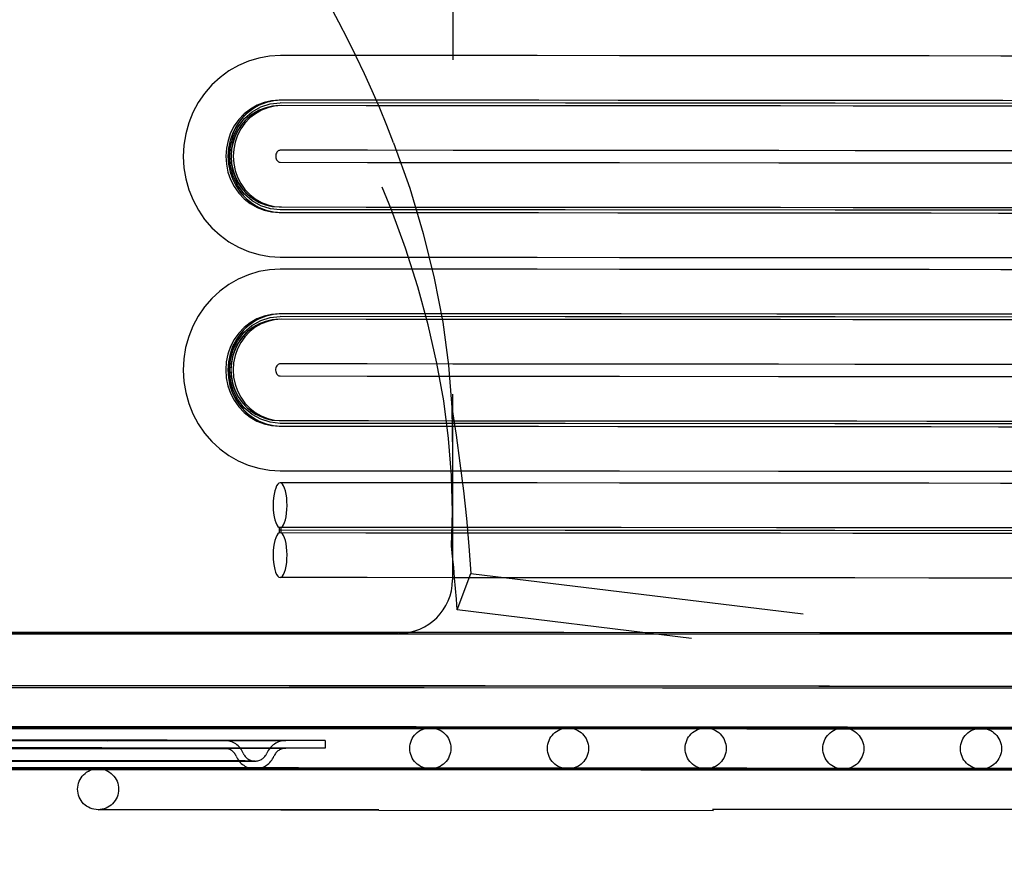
# Model space of a CAD drawing. Header units: inches. Extents: x 0 to 142, y 0 to 92.
# Tile 42 of 65: x 83.97 to 86.28, y 45.66 to 47.6. Entities that reach past the tile are written whole.
import ezdxf

# ---------------------------------------------------------------- set-up
doc = ezdxf.new("R2010")
doc.units = ezdxf.units.IN
doc.header["$LTSCALE"] = 7.824912
doc.header["$MEASUREMENT"] = 0
doc.linetypes.add('HIDDEN', pattern=[0.2, 0.1, -0.1])
doc.layers.get('0').update_dxf_attribs({"linetype": 'CONTINUOUS'})
for name, color, linetype in [('03___PRT_ALL_CURVES', 7, 'CONTINUOUS'), ('BODY_1PC', 7, 'CONTINUOUS'), ('DEFAULT_2', 8, 'HIDDEN')]:
    doc.layers.add(name, color=color, linetype=linetype)
doc.styles.get("Standard").update_dxf_attribs({"font": 'arial.ttf'})
doc.dimstyles.new('DIMSTYLE_3', dxfattribs={"dimtxt": 0.627667, "dimasz": 0.836889, "dimexe": 0.09, "dimexo": 0.07, "dimgap": 0.0375, "dimtad": 0, "dimtih": 1, "dimtoh": 1, "dimzin": 4, "dimdsep": 46, "dimtxsty": 'Standard', "dimblk": '_FILLED', "dimblk1": '_FILLED', "dimblk2": '_FILLED', "dimcen": 0.09, "dimazin": 1, "dimtfac": 1, "dimtdec": 3, "dimtofl": 0, "dimtmove": 0, "dimatfit": 3, "dimldrblk": '_FILLED', "dimfxl": 1, "dimtolj": 1, "dimtzin": 4, "dimarcsym": 0})

# ---------------------------------------------------------------- blocks, each defined once
blk = doc.blocks.new('_FILLED')
at = {"color": 0, "linetype": 'ByBlock'}
blk.add_solid([(0, 0), (-1, 0.2), (-1, -0.2)], dxfattribs=at)
blk = doc.blocks.new('*D19')
at = {"layer": 'BODY_1PC', "color": 2, "linetype": 'Continuous'}
for p, q in [((75.1826, 39.7501), (78.8206, 39.7501)), ((88.9756, 39.7501), (85.3376, 39.7501))]:
    blk.add_line(p, q, dxfattribs=at)
at = {"layer": 'BODY_1PC', "color": 2, "linetype": 'Continuous', "xscale": 0.8368889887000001, "yscale": 0.8368889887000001, "zscale": 0.8368889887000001, "rotation": 180}
blk.add_blockref('_FILLED', (75.1826, 39.7501), dxfattribs=at)
at = {"layer": 'BODY_1PC', "color": 2, "linetype": 'Continuous', "xscale": 0.8368889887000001, "yscale": 0.8368889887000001, "zscale": 0.8368889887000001}
blk.add_blockref('_FILLED', (88.9756, 39.7501), dxfattribs=at)
at = {"layer": 'BODY_1PC', "color": 2, "linetype": 'Continuous', "insert": (82.0791, 40.0639), "char_height": 0.627667, "width": 5.889334, "attachment_point": 2, "line_spacing_factor": 0.9}
blk.add_mtext('13.79 USABLE\\PDEPTH', dxfattribs=at)

msp = doc.modelspace()

# ---------------------------------------------------------------- linework, layer by layer
at = {"layer": '03___PRT_ALL_CURVES', "color": 8, "linetype": 'HIDDEN'}
for points in [[(84.5834, 47.1528), (84.5603, 47.1552), (84.5381, 47.1622), (84.5177, 47.1737), (84.4994, 47.1894), (84.4847, 47.2083), (84.4737, 47.2298), (84.467, 47.2531), (84.4646, 47.2778), (84.4669, 47.3021), (84.4736, 47.3255), (84.4845, 47.347), (84.4995, 47.3662), (84.5174, 47.3817), (84.5379, 47.3932), (84.56, 47.4003), (84.5835, 47.4028)], [(87.6544, 47.4), (87.3343, 47.4004), (86.9262, 47.4009), (86.4386, 47.4014), (85.8814, 47.4019), (85.2504, 47.4023), (84.5835, 47.4028)], [(87.6543, 47.15), (87.3341, 47.1504), (86.9261, 47.1509), (86.4385, 47.1514), (85.8813, 47.1519), (85.2502, 47.1523), (84.5834, 47.1528)], [(84.5832, 46.6528), (84.5601, 46.6552), (84.5379, 46.6622), (84.5174, 46.6737), (84.4992, 46.6894), (84.4844, 46.7083), (84.4735, 46.7298), (84.4667, 46.7531), (84.4644, 46.7778), (84.4667, 46.8021), (84.4734, 46.8255), (84.4843, 46.847), (84.4992, 46.8662), (84.5172, 46.8817), (84.5376, 46.8932), (84.5598, 46.9003), (84.5833, 46.9028)], [(87.6542, 46.9), (87.334, 46.9004), (86.926, 46.9009), (86.4384, 46.9014), (85.8812, 46.9019), (85.2501, 46.9023), (84.5833, 46.9028)], [(87.654, 46.65), (87.3339, 46.6504), (86.9259, 46.6509), (86.4382, 46.6514), (85.881, 46.6519), (85.25, 46.6523), (84.5832, 46.6528)], [(87.6539, 46.4), (87.3338, 46.4004), (86.9257, 46.4009), (86.4381, 46.4014), (85.8809, 46.4019), (85.2499, 46.4023), (84.5831, 46.4028)]]:
    msp.add_lwpolyline(points, dxfattribs=at)
at = {"layer": 'DEFAULT_2', "color": 8, "linetype": 'HIDDEN'}
for p, q in [((84.79, 47.4091), (84.5811, 47.4093)), ((84.9908, 47.409), (84.7844, 47.4091)), ((85.1879, 47.4089), (84.9845, 47.409)), ((85.381, 47.4087), (85.181, 47.4089)), ((85.7537, 47.4085), (85.3735, 47.4087)), ((85.9326, 47.4083), (85.745, 47.4085)), ((86.1062, 47.4082), (85.9234, 47.4083)), ((86.274, 47.408), (86.0963, 47.4082)), ((86.5799, 47.4077), (86.2636, 47.408)), ((84.79, 47.3961), (84.5811, 47.3963)), ((84.9908, 47.396), (84.7844, 47.3961)), ((85.1879, 47.3959), (84.9845, 47.396)), ((85.381, 47.3957), (85.181, 47.3959)), ((85.7537, 47.3955), (85.3735, 47.3957)), ((85.9326, 47.3953), (85.745, 47.3955)), ((86.1062, 47.3952), (85.9234, 47.3953)), ((86.274, 47.395), (86.0963, 47.3952)), ((86.5799, 47.3947), (86.2636, 47.395)), ((84.5809, 47.1593), (84.7899, 47.1591)), ((84.7843, 47.1591), (84.9907, 47.159)), ((84.9844, 47.159), (85.1878, 47.1589)), ((85.1809, 47.1589), (85.3808, 47.1587)), ((85.3733, 47.1587), (85.7536, 47.1585)), ((85.7449, 47.1585), (85.9325, 47.1583)), ((85.9232, 47.1583), (86.106, 47.1582)), ((86.0962, 47.1582), (86.2739, 47.158)), ((86.2635, 47.158), (86.5911, 47.1577)), ((84.5809, 47.1463), (84.7899, 47.1461)), ((84.7843, 47.1461), (84.9906, 47.146)), ((84.9844, 47.146), (85.1877, 47.1459)), ((85.1809, 47.1459), (85.3808, 47.1457)), ((85.3733, 47.1457), (85.7536, 47.1455)), ((85.7449, 47.1455), (85.9325, 47.1453)), ((85.9232, 47.1453), (86.106, 47.1452)), ((86.0962, 47.1452), (86.2739, 47.145)), ((86.2635, 47.145), (86.5911, 47.1447)), ((84.7898, 46.9091), (84.5808, 46.9093)), ((84.7898, 46.8961), (84.5808, 46.8963)), ((84.9905, 46.909), (84.7842, 46.9091)), ((84.9905, 46.896), (84.7842, 46.8961)), ((85.1876, 46.9089), (84.9843, 46.909)), ((85.1876, 46.8959), (84.9843, 46.896)), ((85.3807, 46.8957), (85.1807, 46.8959)), ((85.3807, 46.9087), (85.1808, 46.9089)), ((85.7534, 46.9085), (85.3732, 46.9087)), ((85.7534, 46.8955), (85.3732, 46.8957)), ((85.9324, 46.9083), (85.7448, 46.9085)), ((85.9324, 46.8953), (85.7448, 46.8955)), ((86.1059, 46.9082), (85.9231, 46.9083)), ((86.1059, 46.8952), (85.9231, 46.8953)), ((86.2737, 46.908), (86.0961, 46.9082)), ((86.2737, 46.895), (86.0961, 46.8952)), ((86.5796, 46.9077), (86.2634, 46.908)), ((86.5796, 46.8947), (86.2634, 46.895)), ((84.5807, 46.6593), (84.7897, 46.6591)), ((84.5807, 46.6463), (84.7897, 46.6461)), ((84.7841, 46.6591), (84.9904, 46.659)), ((84.7841, 46.6461), (84.9904, 46.646)), ((84.9842, 46.659), (85.1875, 46.6589)), ((84.9842, 46.646), (85.1875, 46.6459)), ((85.1806, 46.6589), (85.3806, 46.6587)), ((85.1806, 46.6459), (85.3806, 46.6457)), ((85.3731, 46.6587), (85.7533, 46.6585)), ((85.3731, 46.6457), (85.7533, 46.6455)), ((85.7446, 46.6585), (85.9323, 46.6583)), ((85.7446, 46.6455), (85.9323, 46.6453)), ((85.923, 46.6583), (86.1058, 46.6582)), ((85.923, 46.6453), (86.1058, 46.6452)), ((86.096, 46.6582), (86.2736, 46.658)), ((86.096, 46.6452), (86.2736, 46.645)), ((86.2633, 46.658), (86.5909, 46.6577)), ((86.2633, 46.645), (86.5909, 46.6447)), ((84.9841, 46.3664), (84.9863, 46.4455)), ((84.9862, 46.4473), (84.9861, 46.2862)), ((84.5806, 46.4093), (84.5806, 46.3963)), ((84.7896, 46.4091), (84.5806, 46.4093)), ((84.7895, 46.3961), (84.5806, 46.3963)), ((84.5855, 46.3963), (84.5855, 46.4093)), ((84.9903, 46.409), (84.7839, 46.4091)), ((84.9903, 46.396), (84.7839, 46.3961)), ((85.1874, 46.4089), (84.984, 46.409)), ((85.1874, 46.3959), (84.984, 46.396)), ((85.3805, 46.4087), (85.1805, 46.4089)), ((85.3805, 46.3957), (85.1805, 46.3959)), ((85.7532, 46.4085), (85.373, 46.4087)), ((85.7532, 46.3955), (85.373, 46.3957)), ((85.9321, 46.4083), (85.7445, 46.4085)), ((85.9321, 46.3953), (85.7445, 46.3955)), ((86.1057, 46.4082), (85.9229, 46.4083)), ((86.1057, 46.3952), (85.9229, 46.3953)), ((86.2735, 46.408), (86.0959, 46.4082)), ((86.2735, 46.395), (86.0959, 46.3952)), ((86.5794, 46.4077), (86.2632, 46.408)), ((86.5794, 46.3947), (86.2632, 46.395)), ((84.997, 46.2164), (85.0295, 46.3012)), ((85.0295, 46.3012), (87.1317, 46.0453)), ((87.0991, 45.9605), (84.997, 46.2164)), ((84.4177, 46.162), (84.2009, 46.1622)), ((84.5968, 46.1618), (84.4177, 46.162)), ((84.4177, 46.161), (84.5968, 46.161)), ((84.7326, 46.1617), (84.5968, 46.1618)), ((84.5968, 46.161), (84.7326, 46.161)), ((84.4691, 45.941), (84.2551, 45.9412)), ((84.706, 45.941), (84.4529, 45.9413)), ((84.6477, 45.9408), (84.4691, 45.941)), ((84.9173, 45.9408), (84.706, 45.941)), ((84.706, 45.9397), (84.9173, 45.9397)), ((84.7222, 45.94), (84.839, 45.94)), ((85.0022, 45.941), (84.7354, 45.9412)), ((85.1725, 45.941), (84.8737, 45.9413)), ((84.9173, 45.9397), (85.081, 45.9398)), ((85.4085, 45.941), (85.0745, 45.9413)), ((85.4266, 45.9408), (85.1725, 45.941)), ((85.1725, 45.9393), (85.4266, 45.9393)), ((85.7211, 45.9409), (85.381, 45.9413)), ((85.4085, 45.9391), (85.6927, 45.9391)), ((85.4266, 45.9393), (85.6304, 45.9394)), ((85.9644, 45.9409), (85.5919, 45.9413)), ((86.1078, 45.941), (85.7073, 45.9414)), ((86.1078, 45.9384), (86.4536, 45.9384)), ((84.1186, 45.9111), (83.9442, 45.9112)), ((83.9896, 45.9102), (84.1797, 45.9101)), ((84.2635, 45.911), (84.0881, 45.9112)), ((84.2609, 45.9109), (84.1186, 45.9111)), ((84.3184, 45.911), (84.1656, 45.9112)), ((84.1797, 45.9101), (84.3391, 45.9102)), ((84.4058, 45.9108), (84.2635, 45.911)), ((84.5031, 45.9108), (84.3184, 45.911)), ((84.3184, 45.9103), (84.4036, 45.9103)), ((84.3391, 45.9102), (84.4631, 45.9102)), ((84.447, 45.9104), (84.4524, 45.9105)), ((84.4631, 45.9102), (84.548, 45.9103)), ((84.5929, 45.9107), (84.5031, 45.9108)), ((84.6884, 45.9104), (84.6884, 45.8924)), ((84.1186, 45.8931), (83.9442, 45.8932)), ((83.9896, 45.8922), (84.1797, 45.8921)), ((84.2635, 45.893), (84.0881, 45.8932)), ((84.2609, 45.8929), (84.1186, 45.8931)), ((84.3184, 45.893), (84.1656, 45.8932)), ((84.1797, 45.8921), (84.3391, 45.8922)), ((84.4058, 45.8928), (84.2635, 45.893)), ((84.5031, 45.8928), (84.3184, 45.893)), ((84.3184, 45.8923), (84.4036, 45.8923)), ((84.3391, 45.8922), (84.4631, 45.8922)), ((84.447, 45.8924), (84.4524, 45.8925)), ((84.4631, 45.8922), (84.548, 45.8923)), ((84.5929, 45.8927), (84.5031, 45.8928)), ((83.9876, 45.8632), (83.7756, 45.8634)), ((84.1718, 45.863), (83.9876, 45.8632)), ((84.3221, 45.8629), (84.1718, 45.863)), ((84.3828, 45.8622), (84.4729, 45.8623)), ((84.5187, 45.8624), (84.5244, 45.8625)), ((83.9876, 45.8452), (83.7756, 45.8454)), ((84.1718, 45.845), (83.9876, 45.8452)), ((84.3221, 45.8449), (84.1718, 45.845)), ((84.469, 45.845), (84.255, 45.8452)), ((84.3828, 45.8442), (84.4728, 45.8443)), ((84.7059, 45.845), (84.4528, 45.8453)), ((84.6477, 45.8448), (84.469, 45.845)), ((84.5187, 45.8444), (84.5244, 45.8445)), ((84.5848, 45.8451), (84.8142, 45.8451)), ((84.8142, 45.8435), (84.5848, 45.8438)), ((84.9172, 45.8448), (84.7059, 45.845)), ((84.7059, 45.8437), (84.9172, 45.8437)), ((84.7222, 45.844), (84.839, 45.844)), ((85.0022, 45.845), (84.7353, 45.8452)), ((86.3767, 45.8452), (84.8141, 45.8451)), ((84.8142, 45.8435), (86.379, 45.842)), ((85.1724, 45.845), (84.8737, 45.8453)), ((84.9172, 45.8437), (85.081, 45.8438)), ((85.4085, 45.845), (85.0744, 45.8453)), ((85.4266, 45.8448), (85.1724, 45.845)), ((85.1724, 45.8433), (85.4266, 45.8433)), ((85.721, 45.8449), (85.381, 45.8453)), ((85.4085, 45.8431), (85.6926, 45.8431)), ((85.4266, 45.8433), (85.6304, 45.8434)), ((85.9644, 45.8449), (85.5918, 45.8453)), ((86.1077, 45.845), (85.7072, 45.8454)), ((86.1077, 45.8424), (86.4535, 45.8424)), ((84.5847, 45.7491), (84.8141, 45.7491)), ((84.8141, 45.7475), (84.5847, 45.7478)), ((86.3767, 45.7492), (84.8141, 45.7491)), ((84.8141, 45.7475), (86.3789, 45.746))]:
    msp.add_line(p, q, dxfattribs=at)
for points in [[(84.9871, 48.2862), (84.9862, 46.5285), (84.9859, 46.4745), (84.9852, 46.4205), (84.9841, 46.3664)], [(84.5836, 47.5137), (84.5583, 47.5122), (84.5333, 47.5078), (84.5089, 47.5006), (84.4854, 47.4905), (84.4632, 47.4778), (84.4424, 47.4625), (84.4233, 47.4449), (84.4063, 47.4251), (84.3915, 47.4035), (84.3791, 47.3802), (84.3693, 47.3557), (84.3623, 47.3301), (84.358, 47.3039), (84.3566, 47.2774), (84.3581, 47.2508), (84.3624, 47.2247), (84.3696, 47.1992), (84.3794, 47.1748), (84.3918, 47.1516), (84.4065, 47.1301), (84.4235, 47.1105), (84.4425, 47.093), (84.4632, 47.0777), (84.4854, 47.0651), (84.5088, 47.055), (84.5331, 47.0478), (84.5581, 47.0434), (84.5834, 47.0419)], [(85.3773, 47.5131), (85.1845, 47.5133), (84.9877, 47.5134), (84.7873, 47.5135), (84.5836, 47.5137)], [(86.2689, 47.5124), (86.1013, 47.5126), (85.928, 47.5127), (85.7494, 47.5128), (85.3773, 47.5131)], [(86.8759, 47.5118), (86.7342, 47.512), (86.5856, 47.5121), (86.2689, 47.5124)], [(84.5811, 47.4093), (84.5631, 47.4079), (84.5458, 47.404), (84.5291, 47.3974), (84.5134, 47.3884), (84.4992, 47.3772), (84.4865, 47.3639), (84.4759, 47.3489), (84.4673, 47.3325), (84.4611, 47.3149), (84.4572, 47.2966), (84.456, 47.2778), (84.4572, 47.2591), (84.461, 47.2408), (84.4672, 47.2232), (84.4758, 47.2068), (84.4865, 47.1917), (84.4991, 47.1785), (84.5133, 47.1672), (84.529, 47.1582), (84.5457, 47.1516), (84.563, 47.1477), (84.5809, 47.1463)], [(84.586, 47.4093), (84.568, 47.4079), (84.5508, 47.404), (84.5341, 47.3974), (84.5267, 47.3936)], [(84.5267, 47.3936), (84.5184, 47.3884), (84.5041, 47.3772), (84.4915, 47.3639), (84.4808, 47.3489), (84.4722, 47.3325), (84.466, 47.3149), (84.4622, 47.2966), (84.4609, 47.2779), (84.4622, 47.2591), (84.466, 47.2408), (84.4722, 47.2232), (84.4807, 47.2068), (84.4914, 47.1917), (84.504, 47.1785), (84.5183, 47.1672), (84.5269, 47.1619)], [(84.5267, 47.3936), (84.522, 47.3908), (84.5088, 47.3812), (84.4968, 47.3698), (84.4865, 47.357), (84.4777, 47.3428), (84.4708, 47.3276), (84.4657, 47.3115), (84.4627, 47.2949), (84.4616, 47.2781), (84.4626, 47.2612), (84.4656, 47.2445), (84.4706, 47.2284), (84.4775, 47.2132), (84.4862, 47.1989), (84.4966, 47.186), (84.5086, 47.1746), (84.5218, 47.1649), (84.5269, 47.1619)], [(84.5276, 47.3821), (84.5258, 47.3811), (84.5131, 47.3724), (84.5017, 47.3622), (84.4916, 47.3504), (84.4831, 47.3373), (84.4764, 47.3232), (84.4715, 47.3083), (84.4686, 47.2929), (84.4676, 47.2772), (84.4687, 47.2615), (84.4718, 47.2462), (84.4767, 47.2315), (84.4835, 47.2175), (84.492, 47.2046), (84.5021, 47.193), (84.5134, 47.1829), (84.5259, 47.1744), (84.5278, 47.1733)], [(84.5276, 47.3821), (84.5201, 47.3775), (84.5073, 47.3674), (84.4959, 47.3554), (84.4863, 47.3419), (84.4785, 47.3271), (84.4729, 47.3112), (84.4695, 47.2947), (84.4683, 47.2778), (84.4695, 47.261), (84.4729, 47.2445), (84.4785, 47.2286), (84.4862, 47.2138), (84.4958, 47.2002), (84.5072, 47.1883), (84.52, 47.1781), (84.5278, 47.1733)], [(84.586, 47.3963), (84.5698, 47.395), (84.5543, 47.3915), (84.5392, 47.3856), (84.5251, 47.3775), (84.5122, 47.3674), (84.5008, 47.3554), (84.4912, 47.3419), (84.4835, 47.3271), (84.4779, 47.3112), (84.4744, 47.2947), (84.4733, 47.2778), (84.4744, 47.261), (84.4778, 47.2445), (84.4834, 47.2286), (84.4911, 47.2138), (84.5008, 47.2002), (84.5121, 47.1883), (84.525, 47.1781), (84.5391, 47.17), (84.5542, 47.1641), (84.5697, 47.1605), (84.5859, 47.1593)], [(84.5811, 47.3963), (84.5649, 47.395), (84.5493, 47.3915), (84.5342, 47.3856), (84.5276, 47.3821)], [(84.8486, 47.3095), (84.8863, 47.2029), (84.918, 47.0974), (84.9437, 46.9927), (84.9634, 46.8896), (84.977, 46.7888), (84.9845, 46.6902)], [(84.5835, 47.2919), (84.5819, 47.2917), (84.5803, 47.2912), (84.5787, 47.2904), (84.5771, 47.289), (84.5755, 47.2872), (84.5742, 47.285), (84.5733, 47.2825), (84.5728, 47.2798), (84.5727, 47.2771), (84.573, 47.2744), (84.5736, 47.2719), (84.5747, 47.2697), (84.576, 47.2677), (84.5774, 47.2662), (84.579, 47.265), (84.5805, 47.2642), (84.582, 47.2638), (84.5835, 47.2637)], [(85.3772, 47.2913), (85.1844, 47.2915), (84.9876, 47.2916), (84.7872, 47.2918), (84.5835, 47.2919)], [(86.2688, 47.2906), (86.1012, 47.2908), (85.9279, 47.2909), (85.7493, 47.2911), (85.3772, 47.2913)], [(86.8758, 47.2901), (86.7341, 47.2902), (86.5855, 47.2904), (86.2688, 47.2906)], [(84.5835, 47.2637), (84.7872, 47.2635), (84.9876, 47.2634), (85.1844, 47.2633), (85.3771, 47.2631)], [(85.3771, 47.2631), (85.7493, 47.2628), (85.9279, 47.2627), (86.1012, 47.2626), (86.2687, 47.2624)], [(86.2687, 47.2624), (86.5855, 47.2621), (86.7341, 47.262), (86.8758, 47.2618)], [(84.5278, 47.1733), (84.5341, 47.17), (84.5492, 47.1641), (84.5647, 47.1605), (84.5809, 47.1593)], [(84.5269, 47.1619), (84.534, 47.1582), (84.5507, 47.1516), (84.5679, 47.1477), (84.5859, 47.1463)], [(84.5834, 47.0419), (84.787, 47.0418), (84.9875, 47.0416), (85.1843, 47.0415), (85.377, 47.0413)], [(85.377, 47.0413), (85.7492, 47.0411), (85.9278, 47.0409), (86.1011, 47.0408), (86.2686, 47.0406)], [(86.2686, 47.0406), (86.5854, 47.0404), (86.734, 47.0402), (86.8757, 47.0401)], [(84.5834, 47.0137), (84.5581, 47.0122), (84.5331, 47.0078), (84.5087, 47.0006), (84.4852, 46.9905), (84.4629, 46.9778), (84.4421, 46.9625), (84.4231, 46.9449), (84.4061, 46.9251), (84.3912, 46.9035), (84.3789, 46.8802), (84.3691, 46.8557), (84.362, 46.8301), (84.3578, 46.8039), (84.3564, 46.7774), (84.3579, 46.7508), (84.3622, 46.7247), (84.3693, 46.6992), (84.3791, 46.6748), (84.3915, 46.6516), (84.4063, 46.6301), (84.4233, 46.6105), (84.4423, 46.593), (84.463, 46.5777), (84.4852, 46.5651), (84.5086, 46.555), (84.5329, 46.5478), (84.5579, 46.5434), (84.5831, 46.5419)], [(85.377, 47.0131), (85.1842, 47.0133), (84.9875, 47.0134), (84.787, 47.0135), (84.5833, 47.0137)], [(86.2686, 47.0124), (86.1011, 47.0126), (85.9278, 47.0127), (85.7492, 47.0128), (85.377, 47.0131)], [(86.8756, 47.0118), (86.7339, 47.012), (86.5854, 47.0121), (86.2686, 47.0124)], [(84.5808, 46.9093), (84.5629, 46.9079), (84.5456, 46.904), (84.5289, 46.8974), (84.5132, 46.8884), (84.4989, 46.8772), (84.4863, 46.8639), (84.4756, 46.8489), (84.4671, 46.8325), (84.4608, 46.8149), (84.457, 46.7966), (84.4557, 46.7778), (84.457, 46.7591), (84.4608, 46.7408), (84.467, 46.7232), (84.4756, 46.7068), (84.4862, 46.6917), (84.4988, 46.6785), (84.5131, 46.6672), (84.5288, 46.6582), (84.5455, 46.6516), (84.5627, 46.6477), (84.5807, 46.6463)], [(84.5858, 46.8963), (84.5696, 46.895), (84.554, 46.8915), (84.539, 46.8856), (84.5248, 46.8775), (84.512, 46.8674), (84.5006, 46.8554), (84.491, 46.8419), (84.4832, 46.8271), (84.4776, 46.8112), (84.4742, 46.7947), (84.4731, 46.7778), (84.4742, 46.761), (84.4776, 46.7445), (84.4832, 46.7286), (84.4909, 46.7138), (84.5005, 46.7002), (84.5119, 46.6883), (84.5248, 46.6781), (84.5389, 46.67), (84.5539, 46.6641), (84.5695, 46.6605), (84.5857, 46.6593)], [(84.5858, 46.9093), (84.5678, 46.9079), (84.5505, 46.904), (84.5338, 46.8974), (84.5264, 46.8936)], [(84.5808, 46.8963), (84.5646, 46.895), (84.5491, 46.8915), (84.534, 46.8856), (84.5273, 46.8821)], [(84.5264, 46.8936), (84.5182, 46.8884), (84.5039, 46.8772), (84.4913, 46.8639), (84.4806, 46.8489), (84.472, 46.8325), (84.4658, 46.8149), (84.462, 46.7966), (84.4607, 46.7779), (84.4619, 46.7591), (84.4657, 46.7408), (84.472, 46.7232), (84.4805, 46.7068), (84.4912, 46.6917), (84.5038, 46.6785), (84.5181, 46.6672), (84.5267, 46.6619)], [(84.5264, 46.8936), (84.5218, 46.8908), (84.5085, 46.8812), (84.4966, 46.8698), (84.4862, 46.857), (84.4775, 46.8428), (84.4705, 46.8276), (84.4655, 46.8115), (84.4624, 46.7949), (84.4614, 46.7781), (84.4624, 46.7612), (84.4654, 46.7445), (84.4704, 46.7284), (84.4773, 46.7132), (84.486, 46.6989), (84.4964, 46.686), (84.5083, 46.6746), (84.5216, 46.6649), (84.5267, 46.6619)], [(84.5273, 46.8821), (84.5255, 46.8811), (84.5129, 46.8724), (84.5015, 46.8622), (84.4914, 46.8504), (84.4829, 46.8373), (84.4761, 46.8232), (84.4713, 46.8083), (84.4683, 46.7929), (84.4674, 46.7772), (84.4685, 46.7615), (84.4715, 46.7462), (84.4765, 46.7315), (84.4833, 46.7175), (84.4918, 46.7046), (84.5018, 46.693), (84.5132, 46.6829), (84.5257, 46.6744), (84.5275, 46.6733)], [(84.5273, 46.8821), (84.5199, 46.8775), (84.507, 46.8674), (84.4956, 46.8554), (84.486, 46.8419), (84.4783, 46.8271), (84.4727, 46.8112), (84.4692, 46.7947), (84.4681, 46.7778), (84.4692, 46.761), (84.4727, 46.7445), (84.4782, 46.7286), (84.486, 46.7138), (84.4956, 46.7002), (84.5069, 46.6883), (84.5198, 46.6781), (84.5275, 46.6733)], [(84.5832, 46.7919), (84.5817, 46.7917), (84.5801, 46.7912), (84.5785, 46.7904), (84.5768, 46.789), (84.5753, 46.7872), (84.574, 46.785), (84.573, 46.7825), (84.5725, 46.7798), (84.5724, 46.7771), (84.5727, 46.7744), (84.5734, 46.7719), (84.5744, 46.7697), (84.5757, 46.7677), (84.5772, 46.7662), (84.5787, 46.765), (84.5803, 46.7642), (84.5818, 46.7638), (84.5832, 46.7637)], [(85.3769, 46.7913), (85.1841, 46.7915), (84.9874, 46.7916), (84.7869, 46.7918), (84.5832, 46.7919)], [(86.2685, 46.7906), (86.101, 46.7908), (85.9277, 46.7909), (85.749, 46.7911), (85.3769, 46.7913)], [(86.8755, 46.7901), (86.7338, 46.7902), (86.5852, 46.7904), (86.2685, 46.7906)], [(84.5832, 46.7637), (84.7869, 46.7635), (84.9873, 46.7634), (85.1841, 46.7633), (85.3769, 46.7631)], [(85.3769, 46.7631), (85.749, 46.7628), (85.9277, 46.7627), (86.1009, 46.7626), (86.2685, 46.7624)], [(86.2685, 46.7624), (86.5852, 46.7621), (86.7338, 46.762), (86.8755, 46.7618)], [(84.9845, 46.6902), (84.9855, 46.6363), (84.9861, 46.5824), (84.9862, 46.5347)], [(84.9845, 46.6902), (84.9947, 46.625), (85.0037, 46.5599), (85.0118, 46.495), (85.0187, 46.4303), (85.0247, 46.3657), (85.0295, 46.3012)], [(84.5275, 46.6733), (84.5339, 46.67), (84.549, 46.6641), (84.5645, 46.6605), (84.5807, 46.6593)], [(84.5267, 46.6619), (84.5337, 46.6582), (84.5504, 46.6516), (84.5677, 46.6477), (84.5857, 46.6463)], [(84.5831, 46.5419), (84.7868, 46.5418), (84.9872, 46.5416), (85.184, 46.5415), (85.3768, 46.5413)], [(85.3768, 46.5413), (85.7489, 46.5411), (85.9276, 46.5409), (86.1008, 46.5408), (86.2684, 46.5406)], [(86.2684, 46.5406), (86.5851, 46.5404), (86.7337, 46.5402), (86.8754, 46.5401)], [(84.5831, 46.5136), (84.5803, 46.5128), (84.5775, 46.5104), (84.5749, 46.5065), (84.5726, 46.5012), (84.5706, 46.4946), (84.569, 46.487), (84.5678, 46.4787), (84.5671, 46.4697), (84.5668, 46.4605), (84.5671, 46.4514), (84.5679, 46.4425), (84.5691, 46.4342), (84.5708, 46.4267), (84.5728, 46.4204), (84.5752, 46.4152), (84.5778, 46.4115), (84.5806, 46.4093)], [(85.3768, 46.5131), (85.184, 46.5133), (84.9872, 46.5134), (84.7868, 46.5135), (84.5831, 46.5137)], [(84.5855, 46.4093), (84.5884, 46.4115), (84.5909, 46.4152), (84.5933, 46.4204), (84.5954, 46.4268), (84.597, 46.4342), (84.5983, 46.4425), (84.5991, 46.4514), (84.5993, 46.4606), (84.5991, 46.4698), (84.5984, 46.4787), (84.5972, 46.4871), (84.5956, 46.4947), (84.5936, 46.5012), (84.5913, 46.5065), (84.5887, 46.5104), (84.586, 46.5129), (84.5831, 46.5136)], [(86.2684, 46.5124), (86.1008, 46.5126), (85.9276, 46.5127), (85.7489, 46.5128), (85.3768, 46.5131)], [(86.8754, 46.5118), (86.7337, 46.512), (86.5851, 46.5121), (86.2684, 46.5124)], [(84.5806, 46.3963), (84.5778, 46.394), (84.5752, 46.3903), (84.5728, 46.3852), (84.5708, 46.3788), (84.5691, 46.3713), (84.5678, 46.363), (84.5671, 46.3541), (84.5668, 46.345), (84.567, 46.3358), (84.5677, 46.3269), (84.5689, 46.3185), (84.5705, 46.3109), (84.5725, 46.3043), (84.5748, 46.299), (84.5774, 46.2951), (84.5802, 46.2927), (84.583, 46.2919)], [(84.583, 46.2919), (84.5859, 46.2927), (84.5886, 46.2951), (84.5912, 46.299), (84.5935, 46.3044), (84.5955, 46.3109), (84.5972, 46.3185), (84.5984, 46.3269), (84.5991, 46.3358), (84.5993, 46.345), (84.599, 46.3542), (84.5982, 46.363), (84.597, 46.3713), (84.5953, 46.3788), (84.5933, 46.3852), (84.5909, 46.3903), (84.5883, 46.394), (84.5855, 46.3963)], [(84.997, 46.2164), (84.9953, 46.2414), (84.9933, 46.2663), (84.9913, 46.2913), (84.989, 46.3163), (84.9866, 46.3414), (84.9841, 46.3664)], [(85.3767, 46.2913), (85.1839, 46.2915), (84.9871, 46.2916), (84.7867, 46.2918), (84.583, 46.2919)], [(86.2683, 46.2906), (86.1007, 46.2908), (85.9275, 46.2909), (85.7488, 46.2911), (85.3767, 46.2913)], [(86.8753, 46.2901), (86.7336, 46.2902), (86.585, 46.2904), (86.2683, 46.2906)], [(84.3293, 46.1595), (83.7177, 46.1597), (83.4075, 46.1598), (83.0965, 46.16), (82.7859, 46.1601), (82.4772, 46.1603)], [(83.5388, 46.1611), (83.681, 46.1611), (83.8193, 46.161), (84.0803, 46.161)], [(84.2009, 46.1622), (84.0803, 46.1623), (83.8193, 46.1625)], [(85.2464, 46.1633), (84.9315, 46.1635), (84.6083, 46.1637), (83.9431, 46.1641)], [(84.0803, 46.161), (84.2009, 46.161), (84.4177, 46.161)], [(85.4776, 46.1591), (84.9196, 46.1593), (84.6278, 46.1594), (84.3293, 46.1595)], [(84.8595, 46.1613), (84.8595, 46.1613), (84.8466, 46.1614), (84.8211, 46.1615), (84.783, 46.1616), (84.7326, 46.1617)], [(84.7326, 46.161), (84.783, 46.1611), (84.8211, 46.1611), (84.8466, 46.1612), (84.8595, 46.1613)], [(88.1735, 46.1597), (88.1671, 46.1598), (88.1379, 46.16), (88.0856, 46.1602), (88.0103, 46.1604), (87.9125, 46.1606), (87.7925, 46.1608), (87.651, 46.161), (87.4887, 46.1612), (87.3064, 46.1615), (87.1047, 46.1617), (86.8848, 46.1619), (86.6478, 46.1621), (86.3948, 46.1624), (86.127, 46.1626), (85.8455, 46.1628), (85.2464, 46.1633)], [(86.4553, 46.159), (85.9929, 46.1591), (85.7413, 46.1591), (85.4776, 46.1591)], [(82.4751, 46.0353), (82.7844, 46.0351), (83.0956, 46.035), (83.4071, 46.0348), (83.7176, 46.0347), (84.3294, 46.0345)], [(85.0626, 46.0382), (84.7747, 46.0384), (84.4794, 46.0385), (83.8719, 46.0389)], [(83.9382, 46.0391), (84.604, 46.0387), (84.9277, 46.0385), (85.2432, 46.0383)], [(84.3294, 46.0345), (84.6279, 46.0344), (84.9197, 46.0343), (85.4775, 46.0341)], [(86.1132, 46.0373), (85.8682, 46.0376), (85.6106, 46.0378), (85.0626, 46.0382)], [(85.2432, 46.0383), (85.8435, 46.0378), (86.1254, 46.0376), (86.3937, 46.0374), (86.6472, 46.0371), (86.8847, 46.0369), (87.105, 46.0367), (87.3071, 46.0365), (87.4896, 46.0362), (87.652, 46.036), (87.7933, 46.0358), (87.9131, 46.0356), (88.0107, 46.0354), (88.0858, 46.0352), (88.1379, 46.035), (88.167, 46.0348), (88.1735, 46.0347)], [(85.4775, 46.0341), (85.7409, 46.0341), (85.9923, 46.0341), (86.4547, 46.034)], [(87.3892, 46.0359), (87.2602, 46.0361), (87.1121, 46.0363), (86.9457, 46.0365), (86.7617, 46.0367), (86.561, 46.0369), (86.1132, 46.0373)], [(83.1735, 45.9392), (83.4475, 45.9391), (83.9903, 45.9388)], [(83.1735, 45.939), (83.4694, 45.9389), (84.0558, 45.9387)], [(84.0102, 45.9416), (83.8498, 45.9417), (83.6848, 45.9418), (83.3455, 45.942)], [(84.2653, 45.9416), (84.0938, 45.9417), (83.9166, 45.9418), (83.5497, 45.942)], [(84.3567, 45.9417), (84.1697, 45.9418), (83.9773, 45.9419), (83.5799, 45.9422)], [(83.6058, 45.9401), (83.7453, 45.94), (83.8808, 45.94), (84.1366, 45.9399)], [(84.4964, 45.9418), (84.2874, 45.9419), (84.0722, 45.942), (83.6279, 45.9423)], [(84.5738, 45.9419), (84.3515, 45.942), (84.1232, 45.9422), (83.6532, 45.9424)], [(83.6848, 45.9399), (83.8498, 45.9398), (84.0102, 45.9398), (84.3128, 45.9397)], [(84.7076, 45.942), (84.464, 45.9421), (84.2139, 45.9423), (83.699, 45.9426)], [(85.0206, 45.9419), (84.773, 45.9421), (84.518, 45.9422), (84.2567, 45.9424), (83.7202, 45.9427)], [(83.7349, 45.9397), (83.9166, 45.9397), (84.0938, 45.9396), (84.4301, 45.9395)], [(85.1688, 45.942), (84.9013, 45.9422), (84.6258, 45.9423), (84.3436, 45.9425), (83.764, 45.9428)], [(83.7803, 45.9395), (83.9773, 45.9395), (84.1697, 45.9394), (84.3567, 45.9394), (84.7096, 45.9393)], [(83.8519, 45.9394), (84.0722, 45.9393), (84.2874, 45.9392), (84.4964, 45.9392), (84.891, 45.9391)], [(84.2551, 45.9412), (84.1366, 45.9413), (83.8808, 45.9415)], [(83.89, 45.9392), (84.1232, 45.9391), (84.3515, 45.939), (84.5738, 45.939), (84.996, 45.9389)], [(83.9585, 45.939), (84.2139, 45.9389), (84.464, 45.9388), (84.7076, 45.9388), (85.17, 45.9387)], [(83.9903, 45.9388), (84.2567, 45.9388), (84.518, 45.9387), (84.773, 45.9386), (85.2596, 45.9385)], [(84.4529, 45.9413), (84.3128, 45.9414), (84.0102, 45.9416)], [(84.0558, 45.9387), (84.3436, 45.9386), (84.6258, 45.9385), (84.9013, 45.9384), (85.4269, 45.9383)], [(84.1366, 45.9399), (84.2551, 45.9399), (84.4691, 45.9399)], [(84.7354, 45.9412), (84.5871, 45.9413), (84.2653, 45.9416)], [(84.3128, 45.9397), (84.4529, 45.9397), (84.706, 45.9397)], [(84.8737, 45.9413), (84.7096, 45.9414), (84.3567, 45.9417)], [(84.4301, 45.9395), (84.5871, 45.9395), (84.8741, 45.9395)], [(84.4691, 45.9399), (84.5631, 45.9399), (84.7222, 45.94)], [(85.0745, 45.9413), (84.891, 45.9415), (84.4964, 45.9418)], [(85.381, 45.9413), (85.1936, 45.9414), (84.996, 45.9416), (84.5738, 45.9419)], [(84.9345, 45.9403), (84.9284, 45.9403), (84.9104, 45.9404), (84.8806, 45.9405), (84.839, 45.9406), (84.7861, 45.9407), (84.6477, 45.9408)], [(85.5919, 45.9413), (85.3866, 45.9414), (85.17, 45.9416), (84.7076, 45.942)], [(84.7096, 45.9393), (84.8737, 45.9393), (85.1725, 45.9393)], [(84.839, 45.94), (84.8806, 45.9401), (84.9128, 45.9401)], [(84.8741, 45.9395), (85.0022, 45.9395), (85.1191, 45.9395), (85.3163, 45.9396)], [(84.891, 45.9391), (85.0745, 45.9391), (85.4085, 45.9391)], [(84.9128, 45.9401), (84.9284, 45.9402), (84.9345, 45.9403)], [(85.2565, 45.9401), (85.2493, 45.9402), (85.2281, 45.9403), (85.1927, 45.9404), (85.1436, 45.9405), (85.081, 45.9406), (84.9173, 45.9408)], [(84.996, 45.9389), (85.1936, 45.9389), (85.5571, 45.9388)], [(85.5717, 45.9399), (85.5785, 45.94), (85.571, 45.94), (85.5489, 45.9401), (85.512, 45.9402), (85.4608, 45.9404), (85.3954, 45.9405), (85.3163, 45.9406), (85.2241, 45.9407), (85.0022, 45.941)], [(85.7073, 45.9414), (85.4888, 45.9415), (85.0206, 45.9419)], [(85.081, 45.9398), (85.1436, 45.9398), (85.1927, 45.9399), (85.2308, 45.94)], [(85.9105, 45.9414), (85.6745, 45.9416), (85.1688, 45.942)], [(85.17, 45.9387), (85.3866, 45.9386), (85.7848, 45.9386)], [(85.2308, 45.94), (85.2493, 45.94), (85.2565, 45.9401)], [(85.2596, 45.9385), (85.4888, 45.9384), (85.7073, 45.9384), (86.1078, 45.9384)], [(85.3163, 45.9396), (85.3954, 45.9396), (85.4608, 45.9397), (85.512, 45.9397), (85.5489, 45.9398), (85.5717, 45.9399)], [(86.2225, 45.9396), (86.2139, 45.9398), (86.1884, 45.9399), (86.146, 45.94), (86.087, 45.9401), (86.0117, 45.9403), (85.9205, 45.9404), (85.814, 45.9406), (85.6927, 45.9407), (85.4085, 45.941)], [(85.9005, 45.9398), (85.8928, 45.9399), (85.87, 45.94), (85.8321, 45.9401), (85.7793, 45.9402), (85.712, 45.9404), (85.6304, 45.9405), (85.4266, 45.9408)], [(85.4269, 45.9383), (85.6745, 45.9382), (85.9105, 45.9382), (86.3431, 45.9382)], [(85.5571, 45.9388), (85.7211, 45.9388), (86.0093, 45.9389)], [(85.6304, 45.9394), (85.712, 45.9394), (85.7793, 45.9395), (85.8321, 45.9395), (85.8727, 45.9396)], [(85.6927, 45.9391), (85.814, 45.9391), (85.9205, 45.9392), (86.0117, 45.9392), (86.087, 45.9393), (86.146, 45.9394), (86.1914, 45.9395)], [(86.5366, 45.9394), (86.5445, 45.9395), (86.5359, 45.9396), (86.5101, 45.9397), (86.4674, 45.9399), (86.4079, 45.94), (86.3319, 45.9402), (86.2398, 45.9403), (86.1321, 45.9405), (86.0093, 45.9406), (85.7211, 45.9409)], [(85.7848, 45.9386), (85.9644, 45.9386), (86.2802, 45.9387)], [(85.8727, 45.9396), (85.8928, 45.9397), (85.9005, 45.9398)], [(87.5105, 45.939), (87.5003, 45.9392), (87.4701, 45.9393), (87.4197, 45.9395), (87.3496, 45.9397), (87.26, 45.9398), (87.1514, 45.94), (87.0242, 45.9402), (86.8791, 45.9404), (86.7167, 45.9406), (86.5377, 45.9408), (86.3431, 45.941), (85.9105, 45.9414)], [(86.8579, 45.9392), (86.8665, 45.9393), (86.8571, 45.9395), (86.8289, 45.9396), (86.7821, 45.9398), (86.7169, 45.9399), (86.6336, 45.9401), (86.5327, 45.9402), (86.4147, 45.9404), (86.2802, 45.9406), (85.9644, 45.9409)], [(86.0093, 45.9389), (86.1321, 45.9389), (86.2398, 45.939), (86.3319, 45.939), (86.4079, 45.9391), (86.4674, 45.9392), (86.5101, 45.9393), (86.5366, 45.9394)], [(87.1885, 45.9392), (87.1791, 45.9393), (87.1511, 45.9395), (87.1045, 45.9396), (87.0396, 45.9398), (86.9566, 45.9399), (86.8561, 45.9401), (86.7383, 45.9403), (86.604, 45.9405), (86.4536, 45.9406), (86.1078, 45.941)], [(86.1914, 45.9395), (86.2139, 45.9395), (86.2225, 45.9396)], [(83.5417, 45.9103), (83.6601, 45.9102), (83.7748, 45.9102), (83.9896, 45.9102)], [(84.0881, 45.9112), (83.9896, 45.9113), (83.7748, 45.9114)], [(84.1656, 45.9112), (84.0813, 45.9112), (83.9925, 45.9113), (83.8028, 45.9114)], [(83.8468, 45.9103), (83.9442, 45.9102), (84.1186, 45.9102)], [(84.1186, 45.9102), (84.1941, 45.9102), (84.3184, 45.9103)], [(84.4524, 45.9105), (84.447, 45.9105), (84.4307, 45.9106), (84.4036, 45.9107), (84.3661, 45.9107), (84.2609, 45.9109)], [(84.4036, 45.9103), (84.4307, 45.9104), (84.447, 45.9104)], [(84.5916, 45.9104), (84.5964, 45.9104), (84.591, 45.9105), (84.5748, 45.9105), (84.548, 45.9106), (84.5106, 45.9107), (84.4058, 45.9108)], [(84.548, 45.9103), (84.5748, 45.9103), (84.5916, 45.9104)], [(84.6884, 45.9104), (84.6846, 45.9104), (84.673, 45.9105), (84.6538, 45.9105), (84.5929, 45.9107)], [(83.5417, 45.8923), (83.6601, 45.8922), (83.7748, 45.8922), (83.9896, 45.8922)], [(84.0881, 45.8932), (83.9896, 45.8933), (83.7748, 45.8934)], [(84.1656, 45.8932), (84.0813, 45.8932), (83.9925, 45.8933), (83.8028, 45.8934)], [(83.8467, 45.8923), (83.9442, 45.8922), (84.1186, 45.8922)], [(84.1186, 45.8922), (84.1941, 45.8922), (84.3184, 45.8923)], [(84.4524, 45.8925), (84.447, 45.8925), (84.4307, 45.8926), (84.4036, 45.8927), (84.3661, 45.8927), (84.2609, 45.8929)], [(84.4036, 45.8923), (84.4307, 45.8924), (84.447, 45.8924)], [(84.5916, 45.8924), (84.5964, 45.8924), (84.591, 45.8925), (84.5748, 45.8925), (84.548, 45.8926), (84.5106, 45.8927), (84.4058, 45.8928)], [(84.548, 45.8923), (84.5748, 45.8923), (84.5916, 45.8924)], [(84.6884, 45.8924), (84.6846, 45.8924), (84.673, 45.8925), (84.6538, 45.8925), (84.5929, 45.8927)], [(83.8846, 45.8622), (83.9876, 45.8622), (84.1718, 45.8622)], [(84.1718, 45.8622), (84.2515, 45.8622), (84.3828, 45.8622)], [(84.5244, 45.8625), (84.5187, 45.8625), (84.5014, 45.8626), (84.4729, 45.8627), (84.4332, 45.8627), (84.3221, 45.8629)], [(84.4729, 45.8623), (84.5014, 45.8623), (84.5187, 45.8624)], [(83.1734, 45.8432), (83.4474, 45.8431), (83.9903, 45.8428)], [(83.1734, 45.843), (83.4694, 45.8429), (84.0558, 45.8427)], [(84.0101, 45.8456), (83.8498, 45.8457), (83.6848, 45.8458), (83.3454, 45.846)], [(84.2653, 45.8456), (84.0938, 45.8457), (83.9166, 45.8458), (83.5496, 45.846)], [(84.3566, 45.8457), (84.1697, 45.8458), (83.9772, 45.8459), (83.5799, 45.8462)], [(83.6057, 45.8441), (83.7452, 45.844), (83.8808, 45.844), (84.1366, 45.8439)], [(84.4963, 45.8458), (84.2873, 45.8459), (84.0721, 45.846), (83.6278, 45.8463)], [(84.5738, 45.8459), (84.3515, 45.846), (84.1231, 45.8462), (83.6532, 45.8464)], [(83.6848, 45.8439), (83.8498, 45.8438), (84.0101, 45.8438), (84.3127, 45.8437)], [(84.7075, 45.846), (84.464, 45.8461), (84.2139, 45.8463), (83.699, 45.8466)], [(85.0206, 45.8459), (84.773, 45.8461), (84.518, 45.8462), (84.2566, 45.8464), (83.7201, 45.8467)], [(83.7349, 45.8437), (83.9166, 45.8437), (84.0938, 45.8436), (84.43, 45.8435)], [(85.1687, 45.846), (84.9013, 45.8462), (84.6258, 45.8463), (84.3435, 45.8465), (83.764, 45.8468)], [(83.7802, 45.8435), (83.9772, 45.8435), (84.1697, 45.8434), (84.3566, 45.8434), (84.7096, 45.8433)], [(83.8519, 45.8434), (84.0721, 45.8433), (84.2873, 45.8432), (84.4963, 45.8432), (84.891, 45.8431)], [(84.255, 45.8452), (84.1366, 45.8453), (83.8808, 45.8455)], [(83.8846, 45.8442), (83.9876, 45.8442), (84.1718, 45.8442)], [(83.89, 45.8432), (84.1231, 45.8431), (84.3515, 45.843), (84.5738, 45.843), (84.9959, 45.8429)], [(83.9584, 45.843), (84.2139, 45.8429), (84.464, 45.8428), (84.7075, 45.8428), (85.17, 45.8427)], [(83.9903, 45.8428), (84.2566, 45.8428), (84.518, 45.8427), (84.773, 45.8426), (85.2595, 45.8425)], [(84.4528, 45.8453), (84.3127, 45.8454), (84.0101, 45.8456)], [(84.0558, 45.8427), (84.3435, 45.8426), (84.6258, 45.8425), (84.9013, 45.8424), (85.4269, 45.8423)], [(84.1366, 45.8439), (84.255, 45.8439), (84.469, 45.8439)], [(84.163, 45.8445), (84.1574, 45.8446), (84.1642, 45.8447), (84.1848, 45.8448), (84.219, 45.8449), (84.2666, 45.8449), (84.3273, 45.845)], [(84.5848, 45.8438), (84.4009, 45.844), (84.3273, 45.8441), (84.2666, 45.8442), (84.219, 45.8443), (84.1848, 45.8444), (84.163, 45.8445)], [(84.1718, 45.8442), (84.2515, 45.8442), (84.3828, 45.8442)], [(84.7353, 45.8452), (84.587, 45.8453), (84.2653, 45.8456)], [(84.3127, 45.8437), (84.4528, 45.8437), (84.7059, 45.8437)], [(84.5244, 45.8445), (84.5187, 45.8445), (84.5014, 45.8446), (84.4728, 45.8447), (84.4332, 45.8447), (84.3221, 45.8449)], [(84.3273, 45.845), (84.4869, 45.8451), (84.5848, 45.8451)], [(84.8737, 45.8453), (84.7096, 45.8454), (84.3566, 45.8457)], [(84.43, 45.8435), (84.587, 45.8435), (84.874, 45.8435)], [(84.469, 45.8439), (84.5631, 45.8439), (84.7222, 45.844)], [(84.4728, 45.8443), (84.5014, 45.8443), (84.5187, 45.8444)], [(85.0744, 45.8453), (84.891, 45.8455), (84.4963, 45.8458)], [(85.381, 45.8453), (85.1936, 45.8454), (84.9959, 45.8456), (84.5738, 45.8459)], [(84.9344, 45.8443), (84.9284, 45.8443), (84.9104, 45.8444), (84.8805, 45.8445), (84.839, 45.8446), (84.7861, 45.8447), (84.6477, 45.8448)], [(85.5918, 45.8453), (85.3865, 45.8454), (85.17, 45.8456), (84.7075, 45.846)], [(84.7096, 45.8433), (84.8737, 45.8433), (85.1724, 45.8433)], [(84.839, 45.844), (84.8805, 45.8441), (84.9127, 45.8441)], [(84.874, 45.8435), (85.0022, 45.8435), (85.1191, 45.8435), (85.3163, 45.8436)], [(84.891, 45.8431), (85.0744, 45.8431), (85.4085, 45.8431)], [(84.9127, 45.8441), (84.9284, 45.8442), (84.9344, 45.8443)], [(85.2564, 45.8441), (85.2493, 45.8442), (85.228, 45.8443), (85.1927, 45.8444), (85.1436, 45.8445), (85.081, 45.8446), (84.9172, 45.8448)], [(84.9959, 45.8429), (85.1936, 45.8429), (85.5571, 45.8428)], [(85.5717, 45.8439), (85.5784, 45.844), (85.571, 45.844), (85.5488, 45.8441), (85.512, 45.8442), (85.4607, 45.8444), (85.3953, 45.8445), (85.3163, 45.8446), (85.224, 45.8447), (85.0022, 45.845)], [(85.7072, 45.8454), (85.4888, 45.8455), (85.0206, 45.8459)], [(85.081, 45.8438), (85.1436, 45.8438), (85.1927, 45.8439), (85.2308, 45.844)], [(85.9104, 45.8454), (85.6745, 45.8456), (85.1687, 45.846)], [(85.17, 45.8427), (85.3865, 45.8426), (85.7848, 45.8426)], [(85.2308, 45.844), (85.2493, 45.844), (85.2564, 45.8441)], [(85.2595, 45.8425), (85.4888, 45.8424), (85.7072, 45.8424), (86.1077, 45.8424)], [(85.3163, 45.8436), (85.3953, 45.8436), (85.4607, 45.8437), (85.512, 45.8437), (85.5488, 45.8438), (85.5717, 45.8439)], [(86.2224, 45.8436), (86.2139, 45.8438), (86.1884, 45.8439), (86.146, 45.844), (86.087, 45.8441), (86.0116, 45.8443), (85.9205, 45.8444), (85.8139, 45.8446), (85.6926, 45.8447), (85.4085, 45.845)], [(85.9004, 45.8438), (85.8928, 45.8439), (85.87, 45.844), (85.832, 45.8441), (85.7793, 45.8442), (85.7119, 45.8444), (85.6304, 45.8445), (85.4266, 45.8448)], [(85.4269, 45.8423), (85.6745, 45.8422), (85.9104, 45.8422), (86.3431, 45.8422)], [(85.5571, 45.8428), (85.721, 45.8428), (86.0093, 45.8429)], [(85.6304, 45.8434), (85.7119, 45.8434), (85.7793, 45.8435), (85.832, 45.8435), (85.8727, 45.8436)], [(85.6926, 45.8431), (85.8139, 45.8431), (85.9205, 45.8432), (86.0116, 45.8432), (86.087, 45.8433), (86.146, 45.8434), (86.1914, 45.8435)], [(86.5366, 45.8434), (86.5444, 45.8435), (86.5358, 45.8436), (86.5101, 45.8437), (86.4674, 45.8439), (86.4079, 45.844), (86.3319, 45.8442), (86.2398, 45.8443), (86.1321, 45.8445), (86.0093, 45.8446), (85.721, 45.8449)], [(85.7848, 45.8426), (85.9644, 45.8426), (86.2802, 45.8427)], [(85.8727, 45.8436), (85.8928, 45.8437), (85.9004, 45.8438)], [(87.5104, 45.843), (87.5003, 45.8432), (87.47, 45.8433), (87.4197, 45.8435), (87.3496, 45.8437), (87.26, 45.8438), (87.1514, 45.844), (87.0242, 45.8442), (86.879, 45.8444), (86.7166, 45.8446), (86.5377, 45.8448), (86.3431, 45.845), (85.9104, 45.8454)], [(86.8578, 45.8432), (86.8664, 45.8433), (86.857, 45.8435), (86.8288, 45.8436), (86.782, 45.8438), (86.7168, 45.8439), (86.6336, 45.8441), (86.5327, 45.8442), (86.4147, 45.8444), (86.2802, 45.8446), (85.9644, 45.8449)], [(86.0093, 45.8429), (86.1321, 45.8429), (86.2398, 45.843), (86.3319, 45.843), (86.4079, 45.8431), (86.4674, 45.8432), (86.5101, 45.8433), (86.5366, 45.8434)], [(87.1884, 45.8432), (87.1791, 45.8433), (87.151, 45.8435), (87.1044, 45.8436), (87.0395, 45.8438), (86.9566, 45.8439), (86.856, 45.8441), (86.7383, 45.8443), (86.6039, 45.8445), (86.4535, 45.8446), (86.1077, 45.845)], [(86.1914, 45.8435), (86.2139, 45.8435), (86.2224, 45.8436)], [(84.163, 45.7485), (84.1573, 45.7486), (84.1642, 45.7487), (84.1848, 45.7488), (84.219, 45.7489), (84.2665, 45.7489), (84.3273, 45.749)], [(84.5847, 45.7478), (84.4008, 45.748), (84.3273, 45.7481), (84.2665, 45.7482), (84.219, 45.7483), (84.1848, 45.7484), (84.163, 45.7485)], [(84.3273, 45.749), (84.4868, 45.7491), (84.5847, 45.7491)]]:
    msp.add_lwpolyline(points, dxfattribs=at)
for centre in [(84.9344, 45.8923), (85.2564, 45.8921), (85.5784, 45.892), (85.9004, 45.8918), (86.2224, 45.8916), (84.1573, 45.7966)]:
    msp.add_circle(centre, 0.048, dxfattribs=at)
for centre, radius, start, end in [((84.8611, 46.2863), 0.125, 269.9729, 359.9729), ((84.4524, 45.8625), 0.048, 22.5928, 89.9729), ((84.5964, 45.8624), 0.048, 89.9729, 157.3531), ((84.4524, 45.8625), 0.03, 22.5928, 89.9729), ((84.5964, 45.8624), 0.03, 89.9729, 157.3531), ((84.5244, 45.8925), 0.048, 202.5928, 337.3531), ((84.5244, 45.8925), 0.03, 202.5928, 337.3531)]:
    msp.add_arc(centre, radius, start, end, dxfattribs=at)
for centre, start_param, end_param in [((83.1741, 47.3099), -2.159227, -1.80257), ((83.174, 47.1402), 3.731086, 4.53107)]:
    msp.add_ellipse(centre, major_axis=(-1.5057, 1.5088), ratio=0.668309, start_param=start_param, end_param=end_param, dxfattribs=at)

# ---------------------------------------------------------------- dimensions: what is measured, and where the dimension line sits
at = {"layer": 'BODY_1PC', "color": 2, "linetype": 'Continuous'}
dim = msp.add_linear_dim(base=(88.9756, 39.7501), p1=(75.1826, 47.8601), p2=(88.9756, 43.5658), text='<> USABLE\\PDEPTH', dimstyle='DIMSTYLE_3', dxfattribs=at)
dim.commit()
dim.dimension.update_dxf_attribs({"geometry": '*D19', "text_midpoint": (82.0791, 39.2793), "dimtype": 160})

doc.saveas('drawing.dxf')
